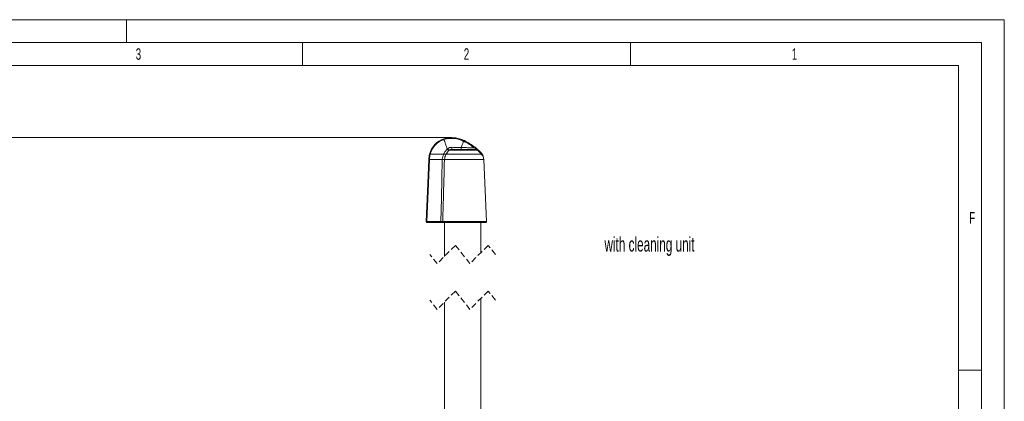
# Model space of a CAD drawing. Header units: millimetres. Extents: x 0 to 594, y 0 to 420.
# Tile 19 of 19: x 379 to 594, y 336 to 420. Entities that reach past the tile are written whole.
import ezdxf

# ---------------------------------------------------------------- set-up
doc = ezdxf.new("R2010")
doc.units = ezdxf.units.MM
doc.linetypes.add('HIDDEN', pattern=[1.905, 1.27, -0.635])
doc.styles.add('SLDTEXTSTYLE0', font='TXT', dxfattribs={"width": 0.638186})
doc.styles.add('SLDTEXTSTYLE1', font='TXT', dxfattribs={"width": 0.605})
doc.dimstyles.new('SLDDIMSTYLE1', dxfattribs={"dimtxt": 2.568319, "dimasz": 3.3, "dimexe": 0, "dimexo": 0.0625, "dimgap": 0.64208, "dimtad": 1, "dimdec": 1, "dimlfac": 5, "dimrnd": 1e-09, "dimzin": 12, "dimdsep": 46, "dimtxsty": 'SLDTEXTSTYLE1', "dimsah": 1, "dimcen": 0.09, "dimadec": 0, "dimazin": 3, "dimtfac": 1, "dimtdec": 1, "dimtofl": 0, "dimtmove": 0, "dimatfit": 3, "dimfxl": 1, "dimfrac": 2, "dimtolj": 1, "dimtzin": 12, "dimarcsym": 0})

# ---------------------------------------------------------------- blocks, each defined once
blk = doc.blocks.new('_D_1')
at = {"color": 7, "linetype": 'Continuous', "lineweight": 0}
for p, q in [((473.05, 394.2), (369.18, 394.2)), ((370.18, 98.76), (370.18, 394.2)), ((365.65, 221.24), (365.65, 221.83)), ((365.65, 221.83), (369.59, 221.83)), ((369.59, 221.83), (369.59, 221.24)), ((365.65, 212.91), (365.65, 212.32)), ((365.65, 212.32), (369.59, 212.32)), ((369.59, 212.32), (369.59, 212.91)), ((519.35, 98.76), (369.18, 98.76))]:
    blk.add_line(p, q, dxfattribs=at)
for points in [[(370.18, 394.2), (369.68, 390.9), (370.68, 390.9)], [(370.18, 98.76), (370.68, 102.06), (369.68, 102.06)]]:
    blk.add_solid(points, dxfattribs=at)
at = {"color": 7, "linetype": 'Continuous', "lineweight": 0, "char_height": 2.646, "attachment_point": 1, "rotation": 90, "style": 'SLDTEXTSTYLE1'}
for s, insert in [('2420', (361.65, 211.98, 0.02)), ('95,3', (366.18, 213.64, 0.02))]:
    blk.add_mtext(s, dxfattribs=dict(at, insert=insert))

msp = doc.modelspace()

# ---------------------------------------------------------------- linework, layer by layer
at = {"color": 133, "linetype": 'Continuous', "lineweight": 0, "true_color": 0x71e1e1}
for p, q in [((594, 420), (0, 420)), ((402, 420), (402, 415)), ((594, 420), (594, 0)), ((589, 415), (5, 415)), ((440.5, 415), (440.5, 410)), ((512.25, 415), (512.25, 410)), ((589, 415), (589, 60.25)), ((440.5, 410), (368.75, 410)), ((512.25, 410), (440.5, 410)), ((584, 410), (512.25, 410)), ((584, 410), (584, 60.25)), ((584, 343.333), (589, 343.333))]:
    msp.add_line(p, q, dxfattribs=at)
at = {"color": 8, "linetype": 'Continuous', "lineweight": 0}
for p, q in [((471.383, 393.938), (471.432, 393.794)), ((475.8, 393.385), (475.734, 393.418)), ((471.376, 390.594), (468.439, 390.594)), ((471.905, 390.594), (479.589, 390.594)), ((472.151, 391.682), (472.22, 391.748)), ((472.549, 391.457), (472.488, 391.396)), ((478.731, 391.457), (472.549, 391.457)), ((478.792, 391.462), (478.731, 391.457)), ((479.589, 390.594), (479.785, 390.594)), ((471.54, 389.394), (471.539, 389.381)), ((467.738, 375.644), (467.671, 375.82)), ((467.738, 375.644), (470.75, 375.644)), ((470.75, 375.644), (470.74, 375.794)), ((471.174, 375.849), (480.721, 375.849)), ((480.707, 375.794), (471.185, 375.794)), ((471.257, 375.644), (471.185, 375.794)), ((471.257, 375.644), (480.621, 375.644))]:
    msp.add_line(p, q, dxfattribs=at)
at = {"color": 7, "linetype": 'Continuous', "lineweight": 15}
for p, q in [((475.82, 393.568), (475.889, 393.534)), ((473.163, 391.594), (478.472, 391.594)), ((478.472, 391.594), (478.526, 391.594)), ((468.282, 389.394), (468.281, 389.394)), ((468.282, 389.394), (471.057, 389.394)), ((471.058, 389.394), (471.057, 389.394)), ((480.129, 389.394), (471.54, 389.394)), ((480.721, 375.849), (480.129, 389.394)), ((467.638, 375.644), (467.537, 375.82)), ((467.671, 375.82), (470.642, 375.82)), ((467.796, 375.594), (467.725, 375.594)), ((470.76, 375.594), (467.796, 375.594)), ((471.33, 375.594), (470.76, 375.594)), ((480.534, 375.594), (471.33, 375.594)), ((471.529, 375.594), (471.529, 368.208)), ((479.529, 369.033), (479.529, 375.594)), ((480.621, 375.644), (480.707, 375.794)), ((471.529, 358.208), (471.529, 325.291)), ((479.529, 325.291), (479.529, 359.033))]:
    msp.add_line(p, q, dxfattribs=at)
at = {"color": 7, "linetype": 'HIDDEN', "lineweight": 0}
for p, q in [((473.942, 370.62), (469.942, 366.62)), ((477.117, 366.62), (473.942, 370.62)), ((481.117, 370.62), (477.117, 366.62)), ((482.704, 368.62), (481.117, 370.62)), ((469.942, 366.62), (468.354, 368.62)), ((473.942, 360.62), (469.942, 356.62)), ((477.117, 356.62), (473.942, 360.62)), ((481.117, 360.62), (477.117, 356.62)), ((482.704, 358.62), (481.117, 360.62)), ((469.942, 356.62), (468.354, 358.62))]:
    msp.add_line(p, q, dxfattribs=at)
at = {"color": 8, "linetype": 'Continuous', "lineweight": 0, "flags": 128}
for points in [[(471.432, 393.794), (471.512, 393.559), (471.595, 393.314), (471.682, 393.06), (471.772, 392.797), (471.864, 392.526), (471.958, 392.25), (472.054, 391.968), (472.151, 391.682)], [(475.734, 393.418), (475.668, 393.259), (475.6, 393.095), (475.531, 392.928), (475.461, 392.757), (475.389, 392.583), (475.316, 392.406), (475.241, 392.226), (475.166, 392.044)], [(468.281, 389.394), (467.971, 382.491), (467.671, 375.82)], [(470.739, 375.849), (470.859, 380.956), (471.058, 389.394)], [(467.638, 375.644), (467.646, 375.644), (467.687, 375.644), (467.738, 375.644), (467.738, 375.644)], [(470.75, 375.644), (470.75, 375.644), (470.969, 375.644), (471.159, 375.644), (471.257, 375.644), (471.257, 375.644)]]:
    msp.add_lwpolyline(points, dxfattribs=at)
at = {"color": 7, "linetype": 'Continuous', "lineweight": 15, "flags": 128}
msp.add_lwpolyline([(467.537, 375.82), (467.828, 382.491), (468.129, 389.394)], dxfattribs=at)
at = {"color": 8, "linetype": 'Continuous', "lineweight": 0}
for centre, radius, start, end in [((473.084, 394.087), 0.524, 169.69862, 186.91164), ((472.929, 389.394), 4.648, 108.79094, 165.03763), ((465.366, 391.966), 7.806, 357.26991, 0.75412), ((476.16, 391.952), 0.999, 174.72996, 201.00599), ((476.47, 393.095), 0.804, 143.96896, 156.34835), ((476.464, 393.087), 0.728, 142.12454, 155.86047), ((478.877, 391.375), 0.95, 132.89924, 144.24802), ((472.929, 389.394), 4.648, 165.0376, 180), ((474.659, 394.301), 3.627, 226.24221, 233.23343), ((474.659, 394.177), 3.443, 224.88321, 232.19115), ((478.465, 391.269), 0.326, 35.37351, 88.84496), ((478.521, 391.25), 0.344, 38.07369, 89.27102), ((478.635, 391.453), 0.225, 51.73494, 101.74647)]:
    msp.add_arc(centre, radius, start, end, dxfattribs=at)
at = {"color": 7, "linetype": 'Continuous', "lineweight": 15}
for centre, radius, start, end in [((472.929, 389.394), 4.8, 108.79072, 165.52303), ((472.929, 389.394), 4.8, 165.52262, 179.99995), ((476.543, 389.091), 3.599, 4.8317, 17.3843), ((480.534, 375.694), 0.1, 269.9972, 330.02285), ((480.621, 375.844), 0.1, 330.03981, 2.459)]:
    msp.add_arc(centre, radius, start, end, dxfattribs=at)
for points, knots in [([(471.383, 393.938), (471.575, 393.997), (471.963, 394.115), (472.366, 394.159), (472.569, 394.181)], [0, 0, 0, 0, 0.4959924, 1, 1, 1, 1]), ([(472.569, 394.181), (472.964, 394.189), (473.715, 394.204), (474.819, 393.987), (475.483, 393.709), (475.82, 393.568)], [0, 0, 0, 0, 0.354485, 0.6726, 1, 1, 1, 1]), ([(475.889, 393.534), (476.296, 393.32), (477.112, 392.891), (477.856, 392.345), (478.23, 392.071)], [0, 0, 0, 0, 0.4975289, 1, 1, 1, 1]), ([(478.23, 392.071), (478.344, 391.983), (478.528, 391.838), (478.706, 391.687), (478.775, 391.629)], [0, 0, 0, 0, 0.6152007, 1, 1, 1, 1]), ([(478.775, 391.629), (478.833, 391.579), (478.981, 391.451), (479.217, 391.235), (479.321, 391.138), (479.493, 390.97), (479.457, 391.006), (479.449, 391.014)], [0, 0, 0, 0, 0.2441883, 0.6199677, 0.8722304, 0.9719273, 1, 1, 1, 1]), ([(479.784, 390.594), (479.783, 390.597), (479.754, 390.65), (479.692, 390.737), (479.609, 390.844), (479.543, 390.918), (479.502, 390.961), (479.483, 390.98), (479.477, 390.986), (479.475, 390.988), (479.473, 390.99), (479.471, 390.992), (479.466, 390.997), (479.459, 391.004), (479.452, 391.011), (479.449, 391.013)], [0, 0, 0, 0, 0.0190262, 0.3352334, 0.5904993, 0.7755498, 0.886006, 0.9198795, 0.9290596, 0.933807, 0.9375878, 0.9414241, 0.9468568, 0.9762055, 1, 1, 1, 1]), ([(479.976, 390.166), (479.955, 390.229), (479.911, 390.357), (479.843, 390.499), (479.795, 390.575), (479.783, 390.593)], [0, 0, 0, 0, 0.424619, 0.8657955, 1, 1, 1, 1]), ([(468.129, 389.394), (468.133, 389.394), (468.153, 389.396), (468.204, 389.395), (468.251, 389.394), (468.281, 389.394)], [0, 0, 0, 0, 0.068021, 0.408833, 1, 1, 1, 1]), ([(471.058, 389.394), (471.123, 389.392), (471.245, 389.387), (471.404, 389.383), (471.499, 389.382), (471.538, 389.381), (471.539, 389.381)], [0, 0, 0, 0, 0.4072196, 0.7593107, 0.9899014, 1, 1, 1, 1]), ([(471.06, 389.444), (471.108, 389.439), (471.201, 389.429), (471.332, 389.416), (471.444, 389.405), (471.511, 389.397), (471.54, 389.394)], [0, 0, 0, 0, 0.300838, 0.578609, 0.8164725, 1, 1, 1, 1]), ([(467.537, 375.82), (467.54, 375.82), (467.551, 375.822), (467.577, 375.821), (467.619, 375.821), (467.652, 375.82), (467.671, 375.82)], [0, 0, 0, 0, 0.0671023, 0.2625061, 0.5781203, 1, 1, 1, 1]), ([(467.638, 375.644), (467.643, 375.637), (467.653, 375.622), (467.674, 375.607), (467.698, 375.596), (467.716, 375.595), (467.725, 375.594)], [0, 0, 0, 0, 0.250182, 0.5000524, 0.7500841, 1, 1, 1, 1]), ([(470.642, 375.82), (470.674, 375.827), (470.707, 375.835), (470.738, 375.848), (470.739, 375.849)], [0, 0, 0, 0, 0.9794275, 1, 1, 1, 1]), ([(470.74, 375.794), (470.74, 375.794), (470.74, 375.795), (470.74, 375.795), (470.739, 375.795), (470.735, 375.797), (470.721, 375.799), (470.689, 375.805), (470.66, 375.814), (470.642, 375.82)], [0, 0, 0, 0, 0.0019547, 0.0048005, 0.010179, 0.0305026, 0.1114723, 0.4340843, 1, 1, 1, 1])]:
    msp.add_open_spline(points, degree=3, knots=knots, dxfattribs=at)
at = {"color": 8, "linetype": 'Continuous', "lineweight": 0}
for points, knots in [([(472.564, 394.024), (472.373, 394.004), (471.989, 393.964), (471.619, 393.851), (471.432, 393.794)], [0, 0, 0, 0, 0.4955416, 1, 1, 1, 1]), ([(473.171, 392.069), (473.083, 392.065), (472.832, 392.054), (472.491, 391.96), (472.291, 391.803), (472.22, 391.748)], [0, 0, 0, 0, 0.258594, 0.7371736, 1, 1, 1, 1]), ([(475.734, 393.418), (475.415, 393.552), (474.768, 393.826), (473.692, 394.043), (472.95, 394.03), (472.564, 394.024)], [0, 0, 0, 0, 0.318103, 0.6453336, 1, 1, 1, 1]), ([(473.171, 392.069), (473.665, 392.067), (474.33, 392.066), (474.995, 392.048), (475.166, 392.044)], [0, 0, 0, 0, 0.7429141, 1, 1, 1, 1]), ([(475.166, 392.044), (475.562, 392.03), (476.253, 392.005), (477.233, 391.966), (477.816, 391.942), (478.106, 391.93)], [0, 0, 0, 0, 0.404591, 0.7042616, 1, 1, 1, 1]), ([(478.106, 391.93), (477.741, 392.2), (477.009, 392.742), (476.204, 393.17), (475.8, 393.385)], [0, 0, 0, 0, 0.4975999, 1, 1, 1, 1]), ([(468.282, 390.594), (468.283, 390.594), (468.29, 390.594), (468.308, 390.594), (468.359, 390.594), (468.405, 390.594), (468.439, 390.594)], [0, 0, 0, 0, 0.0182778, 0.1313287, 0.3456086, 1, 1, 1, 1]), ([(471.06, 389.444), (471.087, 389.639), (471.142, 390.037), (471.298, 390.406), (471.376, 390.594)], [0, 0, 0, 0, 0.4923427, 1, 1, 1, 1]), ([(471.376, 390.594), (471.392, 390.627), (471.496, 390.842), (471.731, 391.226), (472.01, 391.529), (472.151, 391.682)], [0, 0, 0, 0, 0.0810228, 0.5346467, 1, 1, 1, 1]), ([(471.905, 390.594), (471.872, 390.594), (471.796, 390.594), (471.671, 390.594), (471.546, 390.594), (471.452, 390.594), (471.4, 390.594), (471.383, 390.594), (471.376, 390.594)], [0, 0, 0, 0, 0.1901152, 0.4314813, 0.7066349, 0.9014771, 0.963206, 1, 1, 1, 1]), ([(471.905, 390.594), (471.888, 390.56), (471.785, 390.359), (471.629, 389.965), (471.57, 389.586), (471.54, 389.394)], [0, 0, 0, 0, 0.0905138, 0.5381849, 1, 1, 1, 1]), ([(472.488, 391.396), (472.378, 391.274), (472.156, 391.027), (471.989, 390.74), (471.905, 390.594)], [0, 0, 0, 0, 0.4946996, 1, 1, 1, 1]), ([(473.163, 391.594), (473.101, 391.593), (472.936, 391.589), (472.72, 391.557), (472.59, 391.481), (472.549, 391.457)], [0, 0, 0, 0, 0.2950319, 0.7750942, 1, 1, 1, 1]), ([(478.59, 391.673), (478.551, 391.697), (478.494, 391.732), (478.334, 391.82), (478.211, 391.88), (478.106, 391.93)], [0, 0, 0, 0, 0.2511219, 0.3634475, 1, 1, 1, 1]), ([(478.526, 391.594), (478.546, 391.595), (478.581, 391.597), (478.631, 391.598), (478.642, 391.625), (478.63, 391.643), (478.612, 391.658), (478.597, 391.668), (478.59, 391.673)], [0, 0, 0, 0, 0.3173718, 0.5699113, 0.6445572, 0.708701, 0.8748366, 1, 1, 1, 1]), ([(479.589, 390.594), (479.583, 390.6), (479.51, 390.679), (479.355, 390.843), (479.076, 391.128), (478.861, 391.333), (478.731, 391.457)], [0, 0, 0, 0, 0.0191251, 0.2663768, 0.5572889, 1, 1, 1, 1]), ([(478.775, 391.629), (478.797, 391.608), (478.834, 391.575), (478.885, 391.514), (478.844, 391.465), (478.811, 391.463), (478.792, 391.462)], [0, 0, 0, 0, 0.3846036, 0.6144775, 0.7859876, 1, 1, 1, 1]), ([(479.973, 390.165), (479.976, 390.162), (479.991, 390.144), (479.91, 390.238), (479.829, 390.33), (479.693, 390.479), (479.589, 390.594)], [0, 0, 0, 0, 0.0158163, 0.1015063, 0.3050074, 1, 1, 1, 1]), ([(471.057, 389.394), (471.058, 389.403), (471.058, 389.419), (471.059, 389.436), (471.06, 389.444)], [0, 0, 0, 0, 0.5177976, 1, 1, 1, 1]), ([(471.539, 389.381), (471.459, 386.453), (471.336, 381.943), (471.215, 377.432), (471.173, 375.849)], [0, 0, 0, 0, 0.6490712, 1, 1, 1, 1]), ([(467.738, 375.644), (467.742, 375.637), (467.748, 375.624), (467.762, 375.607), (467.778, 375.596), (467.79, 375.595), (467.796, 375.594)], [0, 0, 0, 0, 0.2886035, 0.54901, 0.7830462, 1, 1, 1, 1]), ([(470.739, 375.849), (470.779, 375.849), (470.879, 375.85), (471.024, 375.85), (471.128, 375.849), (471.173, 375.849)], [0, 0, 0, 0, 0.279294, 0.6872768, 1, 1, 1, 1]), ([(471.184, 375.794), (471.138, 375.795), (471.031, 375.795), (470.883, 375.795), (470.781, 375.794), (470.74, 375.794), (470.74, 375.794)], [0, 0, 0, 0, 0.31196676, 0.71987186, 0.99997317, 1, 1, 1, 1]), ([(470.76, 375.594), (470.759, 375.595), (470.755, 375.599), (470.754, 375.61), (470.751, 375.625), (470.75, 375.637), (470.75, 375.644)], [0, 0, 0, 0, 0.086937, 0.2876097, 0.5977586, 1, 1, 1, 1]), ([(471.185, 375.794), (471.181, 375.803), (471.174, 375.82), (471.174, 375.839), (471.174, 375.849)], [0, 0, 0, 0, 0.4954508, 1, 1, 1, 1]), ([(471.33, 375.594), (471.323, 375.595), (471.308, 375.596), (471.287, 375.607), (471.27, 375.623), (471.262, 375.637), (471.257, 375.644)], [0, 0, 0, 0, 0.2370881, 0.480581, 0.734328, 1, 1, 1, 1])]:
    msp.add_open_spline(points, degree=3, knots=knots, dxfattribs=at)

# ---------------------------------------------------------------- texts
at = {"color": 254, "linetype": 'Continuous', "lineweight": 0, "true_color": 0xe8e8e8, "char_height": 2.5, "attachment_point": 2, "style": 'SLDTEXTSTYLE0'}
for s, insert in [('3', (404.607, 413.735)), ('2', (476.357, 413.735)), ('1', (548.107, 413.735)), ('F', (586.965, 377.901))]:
    msp.add_mtext(s, dxfattribs=dict(at, insert=insert))
at = {"color": 7, "linetype": 'Continuous', "lineweight": 0, "insert": (506.539, 372.438), "char_height": 3.175, "attachment_point": 1, "style": 'SLDTEXTSTYLE1'}
msp.add_mtext('with cleaning unit', dxfattribs=at)

# ---------------------------------------------------------------- dimensions: what is measured, and where the dimension line sits
at = {"color": 7, "linetype": 'Continuous', "lineweight": 0}
dim = msp.add_linear_dim(base=(370.179, 394.199), p1=(519.35, 98.757), p2=(473.05, 394.199), angle=90, text='2420', dimstyle='SLDDIMSTYLE1', dxfattribs=at)
dim.commit()
dim.dimension.update_dxf_attribs({"geometry": '_D_1', "text_midpoint": (370.179, 217.074), "dimtype": 160})

doc.saveas('drawing.dxf')
